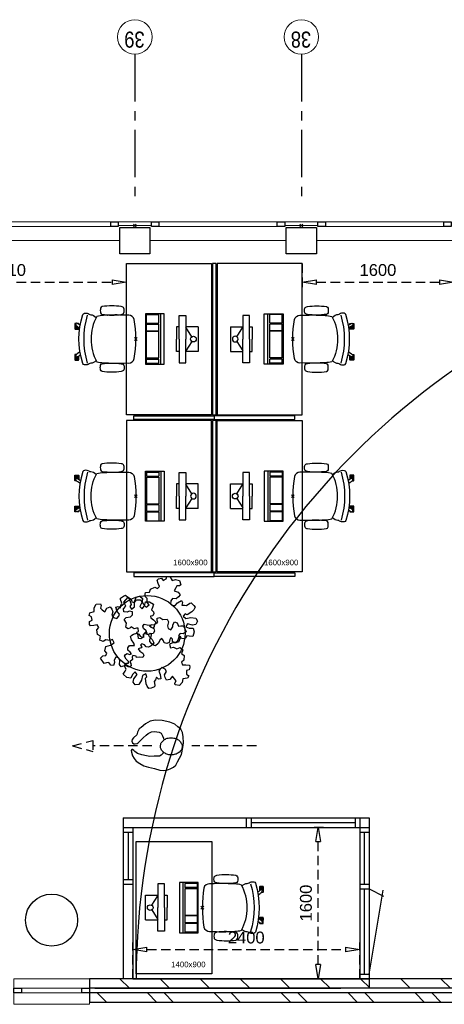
# Model space of a CAD drawing. Header units: millimetres. Extents: x -88840 to 85996, y -16279 to 104709.
# Tile 6 of 184: x -67987 to -63498, y 30895 to 41300. Entities that reach past the tile are written whole.
import ezdxf

# ---------------------------------------------------------------- set-up
doc = ezdxf.new("R2010")
doc.units = ezdxf.units.MM
doc.header["$LTSCALE"] = 400
doc.header["$PDMODE"] = 3
doc.header["$PDSIZE"] = 15
doc.linetypes.add('CENTER', pattern=[2, 1.25, -0.25, 0.25, -0.25])
doc.linetypes.add('HIDDEN', pattern=[0.375, 0.25, -0.125])
for name, color, linetype in [('-gd', 2, 'Continuous'), ('-ve', 2, 'HIDDEN'), ('inlay', 6, 'Continuous'), ('inr', 4, 'Continuous'), ('looplijnen', 8, 'HIDDEN'), ('plant', 114, 'Continuous'), ('plat', 5, 'Continuous'), ('sona-s008_ip0', 7, 'Continuous'), ('stramien', 1, 'CENTER'), ('symbol', 1, 'Continuous'), ('timmerwerk-ge', 150, 'Continuous')]:
    doc.layers.add(name, color=color, linetype=linetype)
for name, color, linetype, lineweight in [('Buitenkozijnen', 140, 'Continuous', 15), ('mat-baksteen', 5, 'Continuous', 25), ('mat-beton (ihwg)', 5, 'Continuous', 25), ('mat-kalkzandsteen', 5, 'Continuous', 25), ('None', 7, 'Continuous', 9)]:
    doc.layers.add(name, color=color, linetype=linetype, lineweight=lineweight)
doc.styles.add('Arial', font='arial.ttf', dxfattribs={"height": 176.388889})
doc.styles.add('Arial Narrow', font='ARIALN.TTF', dxfattribs={"height": 222.25})
doc.styles.get("Standard").update_dxf_attribs({"font": 'arial.ttf'})
doc.dimstyles.new('CAL-N1-050-25', dxfattribs={"dimscale": 50, "dimtxt": 2.5, "dimasz": 3, "dimexe": 1.5, "dimexo": 0, "dimgap": 0.3, "dimtad": 0, "dimdec": 4, "dimrnd": 1, "dimdsep": 46, "dimtxsty": 'Standard', "dimblk": 'CLOSED', "dimcen": 0, "dimdle": 1.25, "dimclrt": 249, "dimadec": 0, "dimazin": 0, "dimtfac": 0.9, "dimtdec": 4, "dimtix": 1, "dimtmove": 0, "dimatfit": 3, "dimldrblk": 'CLOSED', "dimfxl": 1, "dimtvp": 1, "dimtolj": 1, "dimtzin": 0, "dimarcsym": 0})

# ---------------------------------------------------------------- blocks, each defined once
blk = doc.blocks.new('Kolom 280x320')
at = {"layer": 'mat-beton (ihwg)', "lineweight": 25}
blk.add_lwpolyline([(-300, 160), (-20, 160), (-20, -160), (-300, -160)], close=True, dxfattribs=at)
at = {"layer": 'None', "color": 92, "linetype": 'Continuous', "lineweight": 5}
blk.add_point((0, 0), dxfattribs=at)
blk = doc.blocks.new('Kolom O 550')
at = {"layer": 'mat-beton (ihwg)', "lineweight": 25}
blk.add_circle((0, 0), 275, dxfattribs=at)
blk = doc.blocks.new('Gevelpui best 1410 (2D)')
at = {"layer": 'Buitenkozijnen', "lineweight": 15}
for p, q in [((-260, 0), (-260, -1410)), ((-260, 0), (-210, 0)), ((-210, 0), (-210, -1410)), ((-260, -1410), (-210, -1410))]:
    blk.add_line(p, q, dxfattribs=at)
at = {"layer": 'Buitenkozijnen', "color": 92, "lineweight": 25}
for points in [[(-260, 0), (-210, 0), (-210, -80), (-260, -80)], [(-260, -1330), (-210, -1330), (-210, -1410), (-260, -1410)]]:
    blk.add_lwpolyline(points, close=True, dxfattribs=at)
at = {"layer": 'None', "color": 43, "linetype": 'Continuous', "lineweight": 9}
blk.add_line((-410, 15), (-410, -1425), dxfattribs=at)
blk = doc.blocks.new('Gevelpui best 800')
at = {"layer": 'Buitenkozijnen', "color": 43, "linetype": 'Continuous', "lineweight": 9}
blk.add_lwpolyline([(-400, 270), (400, 270), (400, 0), (-400, 0)], close=True, dxfattribs=at)
at = {"layer": 'Buitenkozijnen', "color": 140, "linetype": 'Continuous', "lineweight": 15}
blk.add_lwpolyline([(-400, 150), (400, 150), (400, 100), (-400, 100)], close=True, dxfattribs=at)
at = {"layer": 'Buitenkozijnen', "color": 92, "linetype": 'Continuous', "lineweight": 25}
for points in [[(-400, 150), (-320, 150), (-320, 100), (-400, 100)], [(320, 150), (400, 150), (400, 100), (320, 100)]]:
    blk.add_lwpolyline(points, close=True, dxfattribs=at)
blk = doc.blocks.new('*X57')
at = {"layer": 'None', "lineweight": 9}
for p, q in [((-11029, 19518), (-10929, 19618)), ((-11029, 19094), (-10929, 19194)), ((-11029, 18670), (-10929, 18770)), ((-11029, 18245), (-10929, 18345)), ((-11029, 17821), (-10929, 17921)), ((-11029, 17397), (-10929, 17497)), ((-11029, 16973), (-10929, 17073)), ((-11029, 16548), (-10929, 16648)), ((-11029, 16124), (-10929, 16224)), ((-11029, 15700), (-10929, 15800))]:
    blk.add_line(p, q, dxfattribs=at)
blk = doc.blocks.new('*X58')
at = {"layer": 'None', "lineweight": 9}
for p, q in [((-11179, 19934), (-11173, 19940)), ((-11179, 19757), (-11079, 19857)), ((-11179, 19227), (-11079, 19327)), ((-11179, 19050), (-11079, 19150)), ((-11179, 18520), (-11079, 18620)), ((-11179, 18343), (-11079, 18443)), ((-11179, 17812), (-11079, 17912)), ((-11179, 17636), (-11079, 17736)), ((-11179, 17105), (-11079, 17205)), ((-11179, 16929), (-11079, 17029)), ((-11179, 16398), (-11079, 16498)), ((-11179, 16222), (-11079, 16322)), ((-11179, 15691), (-11079, 15791)), ((-11179, 15515), (-11079, 15615))]:
    blk.add_line(p, q, dxfattribs=at)
blk = doc.blocks.new('symb-ps03_b2')
blk.add_lwpolyline([(82, -334), (93, -323), (110, -305), (120, -285), (121, -231), (122, -184), (116, -150), (104, -98), (91, -52), (69, -25), (58, -13), (50, -1), (49, 8), (59, 13), (76, 9), (115, -1), (145, -17), (172, -41), (196, -78), (221, -122), (236, -169), (250, -232), (266, -290), (270, -325), (267, -365), (252, -399), (235, -433), (213, -457), (181, -475), (141, -499), (103, -517), (27, -533), (-23, -539), (-83, -538), (-130, -528), (-165, -511), (-192, -479), (-218, -448), (-241, -394), (-258, -313), (-262, -242), (-251, -189), (-222, -138), (-185, -93), (-170, -72), (-134, -54), (-107, -46), (-75, -10), (-57, 2), (-38, 7), (-23, 1), (-12, -13), (-11, -28), (-13, -49), (-23, -61), (-75, -115), (-104, -145), (-121, -166), (-138, -200), (-142, -234), (-135, -284), (-123, -302), (-94, -319), (-69, -327), (-52, -333)])
blk.add_lwpolyline([(-75, -413, 0.078796), (-66, -458, 0.088041), (-46, -494, 0.105312), (-14, -518, 0.121926), (19, -526, 0.121926), (52, -517, 0.105312), (82, -490, 0.088041), (100, -454, 0.078796), (106, -408, 0.078796), (98, -363, 0.088041), (77, -328, 0.105312), (46, -303, 0.121926), (13, -296, 0.121926), (-21, -305, 0.105312), (-50, -331, 0.088041), (-69, -368, 0.078796)], format="xyb", close=True)
blk = doc.blocks.new('symb-ps09_b2')
at = {"layer": 'looplijnen'}
for p, q in [((0, 935), (-58, 718)), ((0, 935), (58, 718)), ((-58, 718), (58, 718)), ((0, 95), (0, 718)), ((0, -1011), (0, -327))]:
    blk.add_line(p, q, dxfattribs=at)
at = {"layer": 'symbol'}
blk.add_blockref('symb-ps03_b2', (-11, 300), dxfattribs=at)
blk = doc.blocks.new('SONA-S008_B2')
at = {"layer": '-gd'}
blk.add_open_spline([(-253, -510), (-88, -560), (88, -560), (253, -510)], degree=3, dxfattribs=at)
for points in [[(-207, -16), (-79, 5), (80, 5), (207, -16)], [(-253, -272), (-257, -207), (-252, -139), (-253, -74)], [(-253, -74), (-253, -52), (-233, -20), (-207, -16)], [(207, -16), (233, -20), (253, -52), (253, -74)], [(253, -74), (252, -139), (257, -207), (253, -272)], [(-343, -154), (-353, -221), (-352, -288), (-343, -355)], [(-325, -126), (-337, -132), (-340, -141), (-343, -154)], [(-278, -126), (-288, -121), (-315, -121), (-325, -126)], [(-261, -154), (-263, -141), (-266, -132), (-278, -126)], [(-261, -355), (-252, -288), (-250, -221), (-261, -154)], [(261, -355), (252, -288), (250, -221), (261, -154)], [(261, -154), (263, -141), (266, -132), (278, -126)], [(278, -126), (288, -121), (315, -121), (325, -126)], [(325, -126), (337, -132), (340, -141), (343, -154)], [(343, -154), (353, -221), (352, -288), (343, -355)], [(-255, -304), (-254, -304), (-253, -305), (-252, -305)], [(-239, -412), (-253, -366), (-250, -319), (-253, -272)], [(253, -272), (250, -319), (253, -366), (239, -412)], [(252, -298), (253, -297), (254, -297), (255, -297)], [(-343, -355), (-341, -363), (-334, -370), (-326, -372)], [(-326, -372), (-310, -376), (-293, -376), (-277, -372)], [(-277, -372), (-270, -370), (-262, -363), (-261, -355)], [(-251, -332), (-253, -332), (-255, -331), (-258, -330)], [(239, -412), (95, -494), (-95, -494), (-239, -412)], [(257, -323), (255, -324), (253, -324), (251, -325)], [(277, -372), (270, -370), (262, -363), (261, -355)], [(326, -372), (310, -376), (293, -376), (277, -372)], [(343, -355), (341, -363), (334, -370), (326, -372)], [(-272, -515), (-274, -534), (-274, -556), (-259, -560)], [(-256, -474), (-255, -489), (-270, -500), (-272, -515)], [(-227, -418), (-247, -437), (-256, -455), (-256, -474)], [(256, -474), (256, -455), (247, -437), (227, -418)], [(272, -515), (270, -500), (255, -489), (256, -474)], [(259, -560), (274, -556), (274, -534), (272, -515)], [(-259, -560), (-77, -614), (79, -614), (259, -560)], [(-222, -607), (-222, -605), (-221, -603), (-219, -603)], [(-222, -615), (-222, -615), (-222, -607), (-222, -607)], [(-219, -615), (-219, -615), (-222, -615), (-222, -615)], [(-222, -630), (-222, -630), (-222, -618), (-222, -618)], [(-222, -618), (-222, -618), (-199, -618), (-199, -618)], [(-219, -603), (-219, -603), (-192, -603), (-177, -603)], [(-199, -615), (-199, -615), (-219, -615), (-219, -615)], [(-199, -618), (-199, -618), (-199, -615), (-199, -615)], [(-199, -615), (-199, -615), (-187, -615), (-187, -615)], [(-199, -618), (-199, -618), (-189, -618), (-187, -618)], [(-183, -633), (-188, -629), (-190, -621), (-186, -615)], [(-185, -615), (-186, -615), (-187, -615), (-187, -615)], [(-187, -615), (-187, -615), (-187, -616), (-187, -617)], [(-186, -615), (-186, -615), (-176, -603), (-163, -584)], [(-135, -589), (-152, -614), (-165, -630), (-165, -630)], [(106, -607), (106, -605), (108, -603), (110, -603)], [(106, -615), (106, -615), (106, -607), (106, -607)], [(110, -615), (110, -615), (106, -615), (106, -615)], [(106, -630), (106, -630), (106, -618), (106, -618)], [(106, -618), (106, -618), (130, -618), (130, -618)], [(110, -603), (110, -603), (116, -603), (123, -603)], [(130, -615), (130, -615), (110, -615), (110, -615)], [(143, -630), (143, -630), (132, -615), (115, -592)], [(130, -618), (130, -618), (130, -615), (130, -615)], [(130, -615), (130, -615), (131, -615), (132, -615)], [(130, -618), (130, -618), (132, -618), (134, -618)], [(144, -587), (156, -604), (164, -615), (164, -615)], [(155, -603), (159, -603), (162, -603), (162, -603)], [(164, -615), (168, -621), (167, -629), (161, -633)], [(162, -603), (164, -603), (166, -605), (166, -607)], [(166, -615), (166, -615), (165, -615), (164, -615)], [(165, -618), (166, -618), (166, -618), (166, -618)], [(166, -607), (166, -607), (166, -615), (166, -615)], [(166, -618), (166, -618), (166, -619), (166, -620)], [(-199, -630), (-199, -630), (-222, -630), (-222, -630)], [(-222, -641), (-222, -641), (-222, -633), (-222, -633)], [(-222, -633), (-222, -633), (-219, -633), (-219, -633)], [(-219, -645), (-221, -645), (-222, -643), (-222, -641)], [(-219, -633), (-219, -633), (-199, -633), (-199, -633)], [(-167, -645), (-167, -645), (-219, -645), (-219, -645)], [(-199, -633), (-199, -633), (-199, -630), (-199, -630)], [(-199, -630), (-199, -630), (-187, -630), (-187, -630)], [(-199, -633), (-199, -633), (-187, -633), (-187, -633)], [(-186, -630), (-186, -630), (-187, -630), (-187, -630)], [(-187, -630), (-187, -630), (-187, -633), (-187, -633)], [(-187, -633), (-187, -633), (-185, -633), (-183, -633)], [(-165, -630), (-169, -636), (-177, -638), (-183, -633)], [(-183, -633), (-183, -633), (-183, -633), (-183, -633)], [(-167, -633), (-167, -633), (-166, -633), (-166, -633)], [(-163, -641), (-163, -643), (-165, -645), (-167, -645)], [(-166, -633), (-166, -633), (-163, -633), (-163, -633)], [(-163, -630), (-163, -630), (-163, -630), (-164, -630)], [(-163, -628), (-163, -629), (-163, -630), (-163, -630)], [(-163, -633), (-163, -633), (-163, -641), (-163, -641)], [(130, -630), (130, -630), (106, -630), (106, -630)], [(106, -641), (106, -641), (106, -633), (106, -633)], [(106, -633), (106, -633), (110, -633), (110, -633)], [(110, -645), (108, -645), (106, -643), (106, -641)], [(110, -633), (110, -633), (130, -633), (130, -633)], [(162, -644), (162, -644), (110, -645), (110, -645)], [(130, -633), (130, -633), (130, -630), (130, -630)], [(130, -630), (130, -630), (142, -630), (142, -630)], [(130, -633), (130, -633), (142, -633), (142, -633)], [(143, -630), (142, -630), (142, -630), (142, -630)], [(142, -630), (142, -630), (142, -633), (142, -633)], [(142, -633), (142, -633), (143, -633), (145, -633)], [(161, -633), (155, -637), (147, -636), (143, -630)], [(161, -633), (161, -633), (161, -633), (161, -633)], [(162, -633), (162, -633), (162, -633), (162, -633)], [(162, -633), (162, -633), (166, -633), (166, -633)], [(166, -641), (166, -643), (164, -644), (162, -644)], [(166, -630), (166, -630), (165, -630), (164, -630)], [(166, -626), (166, -628), (166, -630), (166, -630)], [(166, -633), (166, -633), (166, -641), (166, -641)]]:
    blk.add_open_spline(points, degree=3)
at = {"layer": 'sona-s008_ip0'}
blk.add_point((0, 0), dxfattribs=at)
blk = doc.blocks.new('SYMB-CMP4_B2')
for p, q in [((-130, 558), (130, 558)), ((-130, 558), (-130, 428)), ((130, 558), (130, 428)), ((-250, 358), (-250, 428)), ((-250, 428), (0, 428)), ((-25, 492), (-125, 428)), ((250, 428), (0, 428)), ((25, 492), (125, 428)), ((250, 358), (250, 428)), ((0, 358), (-250, 358)), ((-130, 358), (-130, 328)), ((-130, 328), (0, 328)), ((0, 358), (250, 358)), ((130, 328), (0, 328)), ((130, 358), (130, 328)), ((265, 200), (-265, 200)), ((-265, 200), (-265, 0)), ((265, 163), (-265, 163)), ((-167, 142), (-260, 142)), ((-260, 13), (-260, 142)), ((-167, 13), (-167, 142)), ((-88, 142), (-159, 142)), ((-159, 13), (-159, 142)), ((-88, 13), (-88, 142)), ((200, 142), (-82, 142)), ((-82, 13), (-82, 142)), ((200, 13), (200, 142)), ((255, 142), (212, 142)), ((212, 13), (212, 142)), ((255, 13), (255, 142)), ((265, 0), (265, 200)), ((-265, 0), (265, 0)), ((-167, 13), (-260, 13)), ((-88, 13), (-159, 13)), ((200, 13), (-82, 13)), ((255, 13), (212, 13))]:
    blk.add_line(p, q)
blk.add_circle((0, 508), 30)
blk = doc.blocks.new('_CLOSED')
at = {"color": 0, "linetype": 'ByBlock'}
for p, q in [((-1, 0.167), (0, 0)), ((-1, 0.167), (-1, -0.167)), ((0, 0), (-1, -0.167))]:
    blk.add_line(p, q, dxfattribs=at)
blk = doc.blocks.new('*D1518')
at = {"layer": '-ve', "color": 0, "lineweight": -2, "transparency": 16777216}
for p, q in [((-66792, 31165), (-66792, 31548)), ((-64392, 31165), (-64392, 31548)), ((-66642, 31473), (-64542, 31473))]:
    blk.add_line(p, q, dxfattribs=at)
at = {"layer": 'Defpoints', "color": 0, "transparency": 16777216}
for p in [(-64392, 31473), (-66792, 31165), (-64392, 31165)]:
    blk.add_point(p, dxfattribs=at)
at = {"layer": '-ve', "color": 0, "lineweight": -2, "transparency": 16777216, "xscale": 150, "yscale": 150, "zscale": 150, "rotation": 180}
blk.add_blockref('_CLOSED', (-66792, 31473), dxfattribs=at)
at = {"layer": '-ve', "color": 0, "lineweight": -2, "transparency": 16777216, "xscale": 150, "yscale": 150, "zscale": 150}
blk.add_blockref('_CLOSED', (-64392, 31473), dxfattribs=at)
at = {"layer": '-ve', "color": 249, "transparency": 16777216, "insert": (-65592, 31600), "char_height": 125, "attachment_point": 5}
blk.add_mtext('\\A1;2400', dxfattribs=at)
blk = doc.blocks.new('*D1519')
at = {"layer": '-ve', "color": 0, "lineweight": -2, "transparency": 16777216}
for p, q in [((-64774, 32765), (-64908, 32765)), ((-64833, 31315), (-64833, 32615)), ((-64774, 31165), (-64908, 31165))]:
    blk.add_line(p, q, dxfattribs=at)
at = {"layer": 'Defpoints', "color": 0, "transparency": 16777216}
for p in [(-64833, 32765), (-64774, 32765), (-64774, 31165)]:
    blk.add_point(p, dxfattribs=at)
at = {"layer": '-ve', "color": 0, "lineweight": -2, "transparency": 16777216, "xscale": 150, "yscale": 150, "zscale": 150}
for p, rotation in [((-64833, 32765), 90), ((-64833, 31165), 270)]:
    blk.add_blockref('_CLOSED', p, dxfattribs=dict(at, rotation=rotation))
at = {"layer": '-ve', "color": 249, "transparency": 16777216, "insert": (-64961, 31965), "char_height": 125, "attachment_point": 5, "rotation": 90}
blk.add_mtext('\\A1;1600', dxfattribs=at)
blk = doc.blocks.new('*D1524')
at = {"layer": '-ve', "color": 0, "lineweight": -2, "transparency": 16777216}
for p, q in [((-69370, 38725), (-69370, 38451)), ((-66860, 38725), (-66860, 38451)), ((-69220, 38526), (-67010, 38526))]:
    blk.add_line(p, q, dxfattribs=at)
at = {"layer": 'Defpoints', "color": 0, "transparency": 16777216}
for p in [(-69370, 38725), (-66860, 38725), (-66860, 38526)]:
    blk.add_point(p, dxfattribs=at)
at = {"layer": '-ve', "color": 0, "lineweight": -2, "transparency": 16777216, "xscale": 150, "yscale": 150, "zscale": 150, "rotation": 180}
blk.add_blockref('_CLOSED', (-69370, 38526), dxfattribs=at)
at = {"layer": '-ve', "color": 0, "lineweight": -2, "transparency": 16777216, "xscale": 150, "yscale": 150, "zscale": 150}
blk.add_blockref('_CLOSED', (-66860, 38526), dxfattribs=at)
at = {"layer": '-ve', "color": 249, "transparency": 16777216, "insert": (-68115, 38654), "char_height": 125, "attachment_point": 5}
blk.add_mtext('\\A1;2510', dxfattribs=at)
blk = doc.blocks.new('*D1529')
at = {"layer": '-ve', "color": 0, "lineweight": -2, "transparency": 16777216}
for p, q in [((-65000, 38725), (-65000, 38451)), ((-63400, 38725), (-63400, 38451)), ((-64850, 38526), (-63550, 38526))]:
    blk.add_line(p, q, dxfattribs=at)
at = {"layer": 'Defpoints', "color": 0, "transparency": 16777216}
for p in [(-65000, 38725), (-63400, 38725), (-63400, 38526)]:
    blk.add_point(p, dxfattribs=at)
at = {"layer": '-ve', "color": 0, "lineweight": -2, "transparency": 16777216, "xscale": 150, "yscale": 150, "zscale": 150, "rotation": 180}
blk.add_blockref('_CLOSED', (-65000, 38526), dxfattribs=at)
at = {"layer": '-ve', "color": 0, "lineweight": -2, "transparency": 16777216, "xscale": 150, "yscale": 150, "zscale": 150}
blk.add_blockref('_CLOSED', (-63400, 38526), dxfattribs=at)
at = {"layer": '-ve', "color": 249, "transparency": 16777216, "insert": (-64200, 38654), "char_height": 125, "attachment_point": 5}
blk.add_mtext('\\A1;1600', dxfattribs=at)
blk = doc.blocks.new('SYMB-BM02_B2')
at = {"layer": 'plant'}
blk.add_lwpolyline([(98, 356), (66, 371), (46, 367), (23, 344), (26, 317), (5, 314), (-27, 337), (-68, 353), (-84, 340), (-93, 315), (-77, 290), (-84, 262), (-106, 274), (-134, 301), (-166, 298), (-190, 273), (-184, 246), (-181, 209), (-209, 214), (-256, 237), (-302, 241), (-315, 221), (-325, 198), (-329, 157), (-315, 134), (-286, 119), (-263, 95), (-270, 73), (-298, 80), (-306, 68), (-307, 29), (-341, 38), (-375, 66), (-406, 70), (-427, 48), (-413, 13), (-402, -28), (-381, -27), (-361, -62), (-377, -76), (-407, -84), (-423, -126), (-448, -119), (-475, -126), (-482, -158), (-448, -194), (-447, -249), (-411, -258), (-363, -237), (-327, -242), (-307, -272), (-338, -303), (-366, -308), (-398, -333), (-381, -365), (-338, -377), (-336, -406), (-332, -436), (-252, -458), (-234, -418), (-243, -383), (-220, -358), (-184, -372), (-140, -344), (-141, -283), (-132, -230), (-84, -233), (-86, -271), (-59, -312), (-68, -354), (-36, -386), (7, -361), (39, -388), (98, -377), (116, -344), (153, -351), (160, -393), (171, -436), (193, -440), (228, -426), (230, -390), (275, -385), (300, -408), (328, -386), (326, -329), (369, -315), (403, -276), (387, -222), (366, -221), (339, -240), (312, -226), (275, -205), (309, -165), (312, -121), (278, -112), (241, -110), (205, -137), (171, -126), (146, -92), (166, -59), (184, -44), (228, -57), (285, -55), (282, -25), (255, -2), (285, 14), (305, 34), (353, 32), (371, 38), (382, 84), (382, 111), (350, 130), (317, 139), (248, 136), (232, 114), (194, 121), (209, 166), (266, 187), (314, 230), (310, 274), (271, 296), (232, 280), (187, 233), (150, 251), (176, 290), (219, 319), (203, 365), (155, 404), (121, 376), (98, 356)], dxfattribs=at)
blk = doc.blocks.new('BD C209')
at = {"layer": 'Buitenkozijnen', "lineweight": 15}
for points in [[(20505, -1992.28186), (20505, -1952.24122), (20855, -1952.24122), (20855, -1992.28186)], [(22265, -1992.28186), (22265, -1952.24122), (22615, -1952.24122), (22615, -1992.28186)]]:
    blk.add_lwpolyline(points, close=True, dxfattribs=at)
at = {"layer": 'inlay'}
blk.add_arc((28558.57332, -9963.28774), 7864.77886, 111.628478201, 179.919524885, dxfattribs=at)
at = {"layer": 'inr'}
for points in [[(21490, -2392.28186), (21490, -3992.28186), (20590, -3992.28186), (20590, -2392.28186)], [(21500, -2392.28186), (21500, -3992.28186), (21540, -3992.28186), (21540, -2392.28186)], [(21550, -2392.28186), (21550, -3992.28186), (22450, -3992.28186), (22450, -2392.28186)], [(21490, -5652.28186), (21490, -4052.28186), (20590, -4052.28186), (20590, -5652.28186)], [(20670, -4002.28186), (21520, -4002.28186), (21520, -4042.28186), (20670, -4042.28186)], [(21500, -4052.28186), (21500, -5652.28186), (21540, -5652.28186), (21540, -4052.28186)], [(22370, -4002.28186), (21520, -4002.28186), (21520, -4042.28186), (22370, -4042.28186)], [(21550, -5652.28186), (21550, -4052.28186), (22450, -4052.28186), (22450, -5652.28186)], [(20670, -5702.28186), (21520, -5702.28186), (21520, -5662.28186), (20670, -5662.28186)], [(22370, -5702.28186), (21520, -5702.28186), (21520, -5662.28186), (22370, -5662.28186)], [(20693.85299, -9900.58723), (20693.85299, -8500.58723), (21493.85299, -8500.58723), (21493.85299, -9900.58723)]]:
    blk.add_lwpolyline(points, close=True, dxfattribs=at)
at = {"layer": 'mat-baksteen', "lineweight": 25}
for p, q in [((20200, -10102.24122), (20200, -10202.24122)), ((24680, -10102.24122), (20200, -10102.24122)), ((24680, -10202.24122), (20200, -10202.24122))]:
    blk.add_line(p, q, dxfattribs=at)
at = {"layer": 'mat-kalkzandsteen', "lineweight": 25}
for p, q in [((20200, -9952.24122), (20200, -10052.24122)), ((24680, -9952.24122), (20200, -9952.24122)), ((24680, -10052.24122), (20200, -10052.24122))]:
    blk.add_line(p, q, dxfattribs=at)
at = {"layer": 'None', "color": 43, "linetype": 'Continuous', "lineweight": 9}
for centre in [(20680, 0), (22440, 0)]:
    blk.add_circle(centre, 182.60642, dxfattribs=at)
at = {"layer": 'plat'}
for p, q in [((20558.03864, -8252.24122), (23158.03864, -8252.24122)), ((20558.03864, -8252.24122), (20558.03864, -9952.24122)), ((21858.03864, -8252.24122), (21858.03864, -8352.24122)), ((21908.03864, -8252.24122), (21908.03864, -8352.24122)), ((21908.03864, -8302.24122), (23008.03864, -8302.24122)), ((23008.03864, -8252.24122), (23008.03864, -8352.24122)), ((23058.03864, -8252.24122), (23058.03864, -9952.24122)), ((23158.03864, -8252.24122), (23158.03864, -10052.24122)), ((20558.03864, -8352.24122), (23158.03864, -8352.24122)), ((20558.03864, -8402.24122), (20658.03864, -8402.24122)), ((20608.03864, -8402.24122), (20608.03864, -8902.24122)), ((20658.03864, -8352.24122), (20658.03864, -9952.24122)), ((23058.03864, -8402.24122), (23158.03864, -8402.24122)), ((23108.03864, -8952.24122), (23108.03864, -8402.24122)), ((20558.03864, -8902.24122), (20658.03864, -8902.24122)), ((20558.03864, -8952.24122), (20658.03864, -8952.24122)), ((23058.03864, -8952.24122), (23158.03864, -8952.24122)), ((23058.03864, -9002.24122), (23158.03864, -9002.24122)), ((23108.03864, -9902.24122), (23108.03864, -9002.24122)), ((23158.03864, -9002.24122), (23310.19622, -9080.98921)), ((23158.03864, -9902.24122), (23306.57327, -9014.58685)), ((20658.03864, -9952.24122), (23158.03864, -9952.24122)), ((23058.03864, -9902.24122), (23158.03864, -9902.24122)), ((20258.03864, -10052.24122), (22858.03864, -10052.24122))]:
    blk.add_line(p, q, dxfattribs=at)
at = {"layer": 'stramien'}
for p, q in [((20680, -182.60642), (20680, -1682.60642)), ((22440, -182.60642), (22440, -1682.60642))]:
    blk.add_line(p, q, dxfattribs=at)
at = {"layer": 'timmerwerk-ge'}
for p, q in [((20358.03864, -10052.24122), (20288.03864, -10052.24122)), ((20358.03864, -10052.24122), (20288.03864, -10052.24122)), ((22758.03864, -10052.24122), (22828.03864, -10052.24122))]:
    blk.add_line(p, q, dxfattribs=at)
blk.add_circle((20810.93618, -6302.35374), 400, dxfattribs=at)
at = {"layer": 'Buitenkozijnen', "color": 7}
for name, p, rotation in [('Gevelpui best 1410 (2D)', (19095, -1742.28186), 90), ('Gevelpui best 1410 (2D)', (20855, -1742.28186), 90), ('Gevelpui best 1410 (2D)', (22615, -1742.28186), 90), ('Gevelpui best 800', (19800, -9952.24122), 180)]:
    blk.add_blockref(name, p, dxfattribs=dict(at, rotation=rotation))
at = {"layer": 'inr', "xscale": -1}
for p, rotation in [((20690, -3192.28186), 270), ((22350, -4852.28186), 90)]:
    blk.add_blockref('SONA-S008_B2', p, dxfattribs=dict(at, rotation=rotation))
at = {"layer": 'inr'}
for p, rotation in [((22350, -3192.28186), 90), ((20690, -4852.28186), 270)]:
    blk.add_blockref('SONA-S008_B2', p, dxfattribs=dict(at, rotation=rotation))
at = {"layer": 'inr', "extrusion": (0, 0, -1), "zscale": -1, "rotation": 270}
blk.add_blockref('SONA-S008_B2', (-21393.85299, -9200.58723), dxfattribs=at)
at = {"layer": 'mat-baksteen', "rotation": 90}
blk.add_blockref('*X58', (40140, 976.65878), dxfattribs=at)
at = {"layer": 'mat-beton (ihwg)', "color": 7, "rotation": 90}
for name, p in [('Kolom 280x320', (20680, -1992.28186)), ('Kolom 280x320', (22440, -1992.28186)), ('Kolom O 550', (19800, -9332.28186))]:
    blk.add_blockref(name, p, dxfattribs=at)
at = {"layer": 'mat-kalkzandsteen', "rotation": 90}
blk.add_blockref('*X57', (40140, 976.65878), dxfattribs=at)
at = {"layer": 'symbol'}
for p, rotation in [((20791.4887, -3192.28186), 270), ((22248.5113, -4852.28186), 90.00000000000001), ((21350.33301, -9200.58723), 90)]:
    blk.add_blockref('SYMB-CMP4_B2', p, dxfattribs=dict(at, rotation=rotation))
at = {"layer": 'symbol', "xscale": -1}
for name, p, rotation in [('SYMB-CMP4_B2', (22248.5113, -3192.28186), 90), ('SYMB-CMP4_B2', (20791.4887, -4852.28186), 270), ('symb-ps09_b2', (20954.44363, -7491.47452), 90)]:
    blk.add_blockref(name, p, dxfattribs=dict(at, rotation=rotation))
at = {"layer": 'symbol', "yscale": 0.8400000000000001, "zscale": 0.8400000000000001}
for p, xscale, rotation in [((20996.98418, -6124.82681), -0.8399999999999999, 213.3697457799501), ((20603.93729, -6233.30085), -0.8399999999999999, 290.0420320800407), ((20872.88426, -6553.7213), -0.84, 98.73209960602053)]:
    blk.add_blockref('SYMB-BM02_B2', p, dxfattribs=dict(at, xscale=xscale, rotation=rotation))
at = {"layer": 'None', "color": 8, "char_height": 169.333333, "attachment_point": 1, "rotation": 180, "style": 'Arial Narrow'}
for s, insert in [('39', (20784.00231, -112.75759)), ('38', (22544.00231, -112.75759))]:
    blk.add_mtext(s, dxfattribs=dict(at, insert=insert))
at = {"layer": 'plat', "char_height": 59.266667, "attachment_point": 1, "style": 'Arial'}
for s, insert in [('1600x900', (21085.02005, -5523.34974)), ('1600x900', (22045.02005, -5523.34974)), ('1400x900', (21063.67126, -9771.23508))]:
    blk.add_mtext(s, dxfattribs=dict(at, insert=insert))
at = {"layer": '-ve'}
for p1, p2, distance, picture, middle in [((18080, -2392.28186), (20590, -2392.28186), -199.18157, '*D1524', (19335, -2463.82018)), ((22450, -2392.28186), (24050, -2392.28186), -199.18157, '*D1529', (23250, -2463.82018)), ((22675.84297, -9952.24122), (22675.84297, -8352.24122), 59.62625, '*D1519', (22488.57348, -9152.24122)), ((20658.03864, -9952.24122), (23058.03864, -9952.24122), 307.52308, '*D1518', (21858.03864, -9517.0749))]:
    dim = blk.add_aligned_dim(p1=p1, p2=p2, distance=distance, dimstyle='CAL-N1-050-25', dxfattribs=at)
    dim.commit()
    dim.dimension.update_dxf_attribs({"geometry": picture, "text_midpoint": middle, "insert": (87449.7156, -41117.3286)})

msp = doc.modelspace()

# ---------------------------------------------------------------- block references
at = {"layer": '-ve'}
msp.add_blockref('BD C209', (-87449.7156, 41117.3286), dxfattribs=at)

doc.saveas('drawing.dxf')
